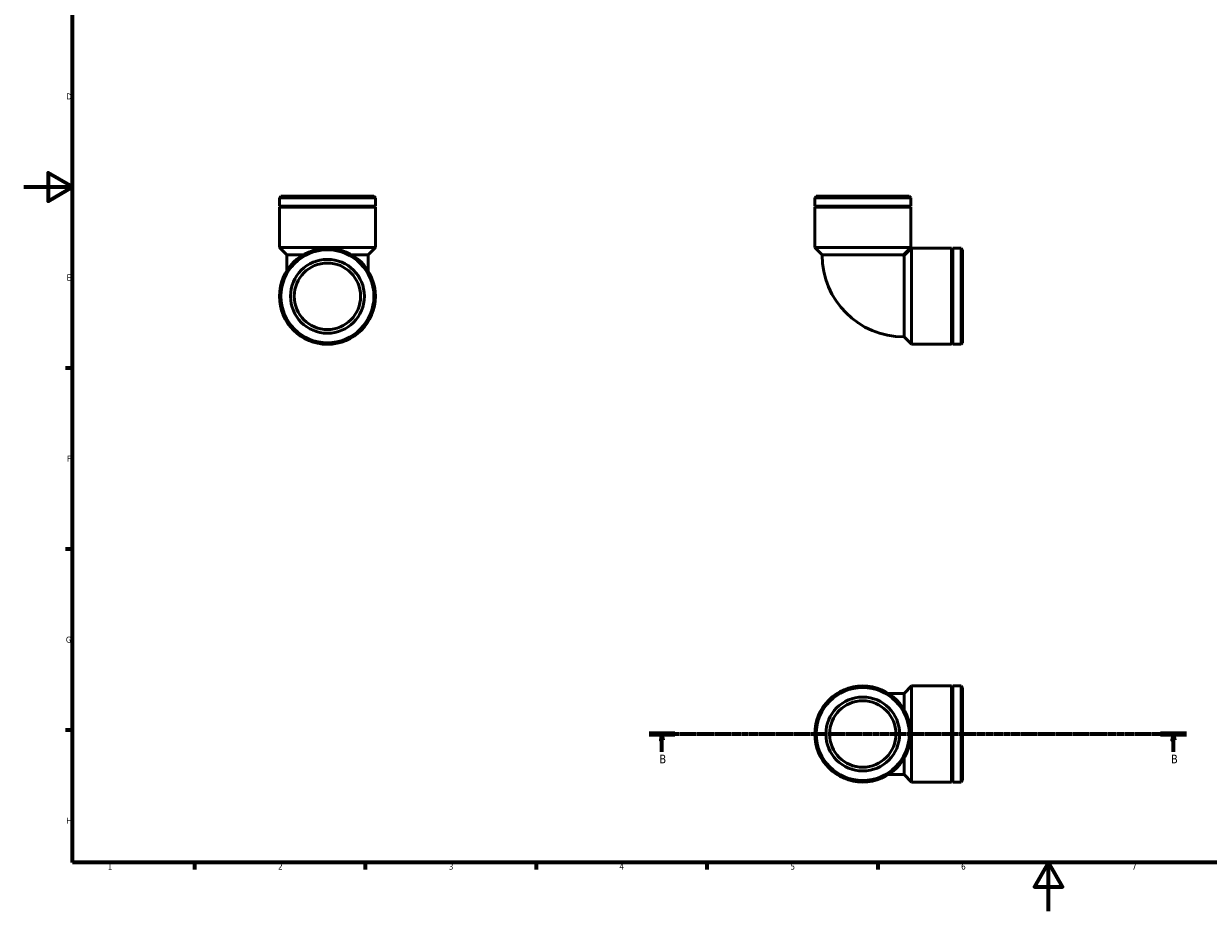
# Model space of a CAD drawing. Header units: millimetres. Extents: x 0 to 901, y 0 to 730.
# Tile 1 of 3: x 0 to 486, y 0 to 364. Entities that reach past the tile are written whole.
import ezdxf

# ---------------------------------------------------------------- set-up
doc = ezdxf.new("R2010")
doc.units = ezdxf.units.MM
doc.linetypes.add('CHAIN', pattern=[0.7087, 0.4724, -0.0591, 0.1181, -0.0591])
for name, color, linetype, lineweight in [('Border (ISO)', 7, 'Continuous', 70), ('Section Line (ISO)', 7, 'CHAIN', 70), ('Visible (ISO)', 7, 'Continuous', 50), ('Visible Narrow (ISO)', 7, 'Continuous', 35)]:
    doc.layers.add(name, color=color, linetype=linetype, lineweight=lineweight)
doc.styles.add('Label Text (ISO)', font='tahoma.ttf')
doc.styles.add('Note Text (ISO)', font='tahoma.ttf')

# ---------------------------------------------------------------- blocks, each defined once
blk = doc.blocks.new('Borders Default Border')
at = {"layer": 'Border (ISO)'}
for p, q in [((20, 222.75), (17.1, 222.75)), ((20, 148.5), (17.1, 148.5)), ((20, 74.25), (17.1, 74.25)), ((70.08, 20), (70.08, 17.1)), ((140.17, 20), (140.17, 17.1)), ((210.25, 20), (210.25, 17.1)), ((280.33, 20), (280.33, 17.1)), ((350.42, 20), (350.42, 17.1))]:
    blk.add_line(p, q, dxfattribs=at)
at = {"layer": 'Border (ISO)', "flags": 128}
for points in [[(20, 20), (20, 574), (821, 574), (821, 20), (20, 20)], [(0, 297), (20, 297), (10, 302.77), (10, 291.23), (20, 297)], [(420.5, 0), (420.5, 20), (414.73, 10), (426.27, 10), (420.5, 20)]]:
    blk.add_lwpolyline(points, dxfattribs=at)
at = {"layer": 'Border (ISO)', "color": 232, "true_color": 0xca0064, "char_height": 2.5, "attachment_point": 7, "style": 'Note Text (ISO)'}
for s, insert in [('D', (17.43, 332.88)), ('E', (17.64, 258.63)), ('F', (17.7, 184.38)), ('G', (17.31, 110.08)), ('H', (17.44, 35.88)), ('1', (34.48, 17.1)), ('2', (104.37, 17.1)), ('3', (174.43, 17.05)), ('4', (244.42, 17.1)), ('5', (314.64, 17.05)), ('6', (384.66, 17.05)), ('7', (454.77, 17.1))]:
    blk.add_mtext(s, dxfattribs=dict(at, insert=insert))
blk = doc.blocks.new('2dTransSection0')
at = {"layer": 'Section Line (ISO)', "linetype": 'CHAIN'}
blk.add_line((256.61, 72.7), (477.08, 72.7), dxfattribs=at)
at = {"layer": 'Section Line (ISO)', "linetype": 'Continuous', "lineweight": 140}
for p, q in [((256.61, 72.7), (267.16, 72.7)), ((466.53, 72.7), (477.08, 72.7))]:
    blk.add_line(p, q, dxfattribs=at)
at = {"layer": 'Section Line (ISO)', "linetype": 'Continuous'}
for p, q in [((261.88, 72.7), (261.38, 70.2)), ((261.38, 70.2), (262.38, 70.2)), ((261.88, 70.2), (261.88, 72.7)), ((262.38, 70.2), (261.88, 72.7)), ((261.88, 65.44), (261.88, 70.2)), ((471.81, 72.7), (471.31, 70.2)), ((471.31, 70.2), (472.31, 70.2)), ((471.81, 70.2), (471.81, 72.7)), ((472.31, 70.2), (471.81, 72.7)), ((471.81, 65.44), (471.81, 70.2))]:
    blk.add_line(p, q, dxfattribs=at)
at = {"layer": 'Section Line (ISO)', "linetype": 'Continuous', "flags": 128}
for points in [[(262.38, 70.2), (261.88, 72.7), (261.38, 70.2), (262.38, 70.2)], [(472.31, 70.2), (471.81, 72.7), (471.31, 70.2), (472.31, 70.2)]]:
    blk.add_lwpolyline(points, dxfattribs=at)
at = {"layer": 'Section Line (ISO)'}
for points in [[(262.38, 70.2), (261.88, 72.7), (261.38, 70.2), (262.38, 70.2)], [(472.31, 70.2), (471.81, 72.7), (471.31, 70.2), (472.31, 70.2)]]:
    blk.add_solid(points, dxfattribs=at)
at = {"layer": 'Section Line (ISO)', "char_height": 3.5, "attachment_point": 7, "style": 'Label Text (ISO)'}
for insert in [(260.82, 60.7), (470.74, 60.7)]:
    blk.add_mtext('B', dxfattribs=dict(at, insert=insert))

msp = doc.modelspace()

# ---------------------------------------------------------------- linework, layer by layer
at = {"layer": 'Visible (ISO)'}
for p, q in [((105.549, 293.185), (104.943, 292.579)), ((144.321, 292.579), (104.943, 292.579)), ((104.943, 289.16), (104.943, 292.579)), ((105.549, 293.185), (143.715, 293.185)), ((143.715, 293.185), (144.321, 292.579)), ((144.321, 289.16), (144.321, 292.579)), ((325.206, 293.185), (324.6, 292.579)), ((363.978, 292.579), (324.6, 292.579)), ((324.6, 289.16), (324.6, 292.579)), ((325.206, 293.185), (363.372, 293.185)), ((363.372, 293.185), (363.978, 292.579)), ((363.978, 289.16), (363.978, 292.579)), ((144.321, 289.16), (104.943, 289.16)), ((105.443, 288.91), (104.943, 289.16)), ((105.443, 288.91), (104.943, 288.66)), ((144.321, 288.66), (104.943, 288.66)), ((104.943, 272.185), (104.943, 288.66)), ((143.821, 288.91), (105.443, 288.91)), ((143.821, 288.91), (144.321, 289.16)), ((143.821, 288.91), (144.321, 288.66)), ((144.321, 272.185), (144.321, 288.66)), ((363.978, 289.16), (324.6, 289.16)), ((325.1, 288.91), (324.6, 289.16)), ((325.1, 288.91), (324.6, 288.66)), ((363.978, 288.66), (324.6, 288.66)), ((324.6, 272.185), (324.6, 288.66)), ((363.478, 288.91), (325.1, 288.91)), ((363.478, 288.91), (363.978, 289.16)), ((363.478, 288.91), (363.978, 288.66)), ((363.978, 272.185), (363.978, 288.66)), ((144.321, 272.185), (104.943, 272.185)), ((107.972, 269.156), (104.943, 272.185)), ((114.65, 269.156), (107.972, 269.156)), ((107.972, 269.035), (107.972, 269.156)), ((107.972, 269.035), (107.972, 262.678)), ((141.292, 269.156), (134.615, 269.156)), ((141.292, 269.156), (144.321, 272.185)), ((141.292, 269.035), (141.292, 269.156)), ((141.292, 262.678), (141.292, 269.035)), ((363.978, 272.185), (324.6, 272.185)), ((327.629, 269.156), (324.6, 272.185)), ((360.949, 269.156), (327.629, 269.156)), ((327.629, 269.035), (327.629, 269.156)), ((360.949, 269.156), (363.978, 272.185)), ((360.949, 269.035), (360.949, 269.156)), ((361.139, 268.845), (361.26, 268.845)), ((361.26, 268.845), (364.289, 271.874)), ((361.26, 235.525), (361.26, 268.845)), ((364.289, 232.496), (364.289, 271.874)), ((364.289, 271.874), (380.764, 271.874)), ((380.764, 232.496), (380.764, 271.874)), ((381.014, 271.374), (380.764, 271.874)), ((381.014, 271.374), (381.264, 271.874)), ((381.014, 232.996), (381.014, 271.374)), ((381.264, 232.496), (381.264, 271.874)), ((381.264, 271.874), (384.683, 271.874)), ((384.683, 232.496), (384.683, 271.874)), ((385.289, 271.268), (384.683, 271.874)), ((385.289, 271.268), (385.289, 233.102)), ((361.139, 235.525), (361.26, 235.525)), ((361.26, 235.525), (364.289, 232.496)), ((364.289, 232.496), (380.764, 232.496)), ((381.014, 232.996), (380.764, 232.496)), ((381.014, 232.996), (381.264, 232.496)), ((381.264, 232.496), (384.683, 232.496)), ((385.289, 233.102), (384.683, 232.496)), ((361.26, 89.362), (364.289, 92.392)), ((364.289, 53.013), (364.289, 92.392)), ((364.289, 92.392), (380.764, 92.392)), ((380.764, 53.013), (380.764, 92.392)), ((381.014, 91.892), (380.764, 92.392)), ((381.014, 91.892), (381.264, 92.392)), ((381.264, 53.013), (381.264, 92.392)), ((381.264, 92.392), (384.683, 92.392)), ((384.683, 53.013), (384.683, 92.392)), ((385.289, 91.786), (384.683, 92.392)), ((361.139, 89.362), (354.782, 89.362)), ((361.139, 89.362), (361.26, 89.362)), ((361.26, 82.685), (361.26, 89.362)), ((381.014, 53.513), (381.014, 91.892)), ((385.289, 91.786), (385.289, 53.619)), ((361.26, 56.042), (361.26, 62.72)), ((354.782, 56.042), (361.139, 56.042)), ((361.139, 56.042), (361.26, 56.042)), ((361.26, 56.042), (364.289, 53.013)), ((381.014, 53.513), (380.764, 53.013)), ((381.014, 53.513), (381.264, 53.013)), ((385.289, 53.619), (384.683, 53.013)), ((364.289, 53.013), (380.764, 53.013)), ((381.264, 53.013), (384.683, 53.013))]:
    msp.add_line(p, q, dxfattribs=at)
for centre, radius in [((124.632, 252.185), 19.689), ((124.632, 252.185), 19.083), ((124.632, 252.185), 15.146), ((124.632, 252.185), 13.631), ((344.289, 72.702), 19.689), ((344.289, 72.702), 19.083), ((344.289, 72.702), 15.146), ((344.289, 72.702), 13.631)]:
    msp.add_circle(centre, radius, dxfattribs=at)
for radius in [33.51, 0.19]:
    msp.add_arc((361.139, 269.035), radius, 180, 270, dxfattribs=at)
at = {"layer": 'Visible Narrow (ISO)'}
for p, q in [((113.856, 269.035), (107.989, 269.035)), ((141.275, 269.035), (135.408, 269.035)), ((360.744, 269.035), (327.834, 269.035)), ((361.139, 235.73), (361.139, 268.64)), ((361.139, 83.479), (361.139, 89.345)), ((361.139, 56.06), (361.139, 61.926))]:
    msp.add_line(p, q, dxfattribs=at)

# ---------------------------------------------------------------- block references
msp.add_blockref('Borders Default Border', (0, 0))
at = {"layer": 'Section Line (ISO)'}
msp.add_blockref('2dTransSection0', (0, 0), dxfattribs=at)

doc.saveas('drawing.dxf')
